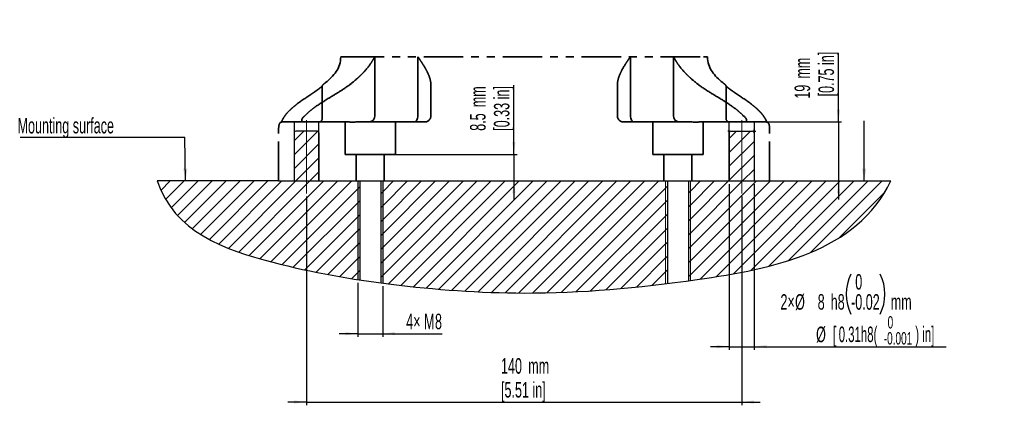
# Model space of a CAD drawing. Header units: millimetres. Extents: x 118 to 287, y 47 to 290.
# Tile 1 of 2: x 118 to 277, y 47 to 112. Entities that reach past the tile are written whole.
import ezdxf

# ---------------------------------------------------------------- set-up
doc = ezdxf.new("R2010")
doc.units = ezdxf.units.MM
doc.linetypes.add('CENTERX2', pattern=[20.32, 12.7, -2.54, 2.54, -2.54])
doc.linetypes.add('PHANTOM', pattern=[12.7, 6.35, -1.27, 1.27, -1.27, 1.27, -1.27])
for name, color, linetype in [('中心线层', 1, 'CENTERX2'), ('剖面线层', 2, 'Continuous'), ('双点虚线', 7, 'PHANTOM'), ('文字层', 6, 'Continuous'), ('标注层', 3, 'Continuous')]:
    doc.layers.add(name, color=color, linetype=linetype)
doc.layers.add('实线', color=7, linetype='Continuous', lineweight=25)
doc.layers.add('虚线层', color=6, linetype='PHANTOM', lineweight=25)
doc.styles.add('SLDTEXTSTYLE0', font='TXT', dxfattribs={"width": 0.605})
doc.styles.add('SLDTEXTSTYLE1', font='TXT', dxfattribs={"width": 0.363})
doc.styles.add('SLDTEXTSTYLE2', font='TXT', dxfattribs={"width": 0.548125})
doc.dimstyles.new('SLDDIMSTYLE0', dxfattribs={"dimtxt": 2.5, "dimasz": 2, "dimexe": 0, "dimexo": 0.0625, "dimtad": 2, "dimlfac": 2, "dimrnd": 1e-09, "dimzin": 12, "dimdsep": 46, "dimtxsty": 'SLDTEXTSTYLE1', "dimsah": 1, "dimcen": 0.09, "dimadec": 0, "dimazin": 3, "dimtfac": 1, "dimtmove": 0, "dimatfit": 0, "dimfxl": 0, "dimfrac": 2, "dimtolj": 1, "dimtzin": 12, "dimarcsym": 0})
doc.dimstyles.new('SLDDIMSTYLE1', dxfattribs={"dimtxt": 2.5, "dimasz": 2, "dimexe": 0, "dimexo": 0.0625, "dimtad": 2, "dimlfac": 2, "dimrnd": 1e-09, "dimzin": 12, "dimdsep": 46, "dimtxsty": 'SLDTEXTSTYLE1', "dimsah": 1, "dimcen": 0.09, "dimadec": 0, "dimazin": 3, "dimtol": 1, "dimtm": 0.022, "dimtfac": 1, "dimtmove": 0, "dimatfit": 0, "dimfxl": 0, "dimfrac": 2, "dimtolj": 1, "dimarcsym": 0})
doc.dimstyles.new('SLDDIMSTYLE2', dxfattribs={"dimtxt": 0.18, "dimasz": 2, "dimexe": 0, "dimexo": 0.0625, "dimgap": 0, "dimtad": 0, "dimtih": 1, "dimtoh": 1, "dimdec": 0, "dimrnd": 1e-09, "dimzin": 0, "dimdsep": 46, "dimtxsty": 'Standard', "dimsah": 1, "dimcen": 0.09, "dimadec": 0, "dimazin": 0, "dimtfac": 2, "dimtdec": 0, "dimtofl": 0, "dimtmove": 0, "dimatfit": 3, "dimfxl": 0, "dimfrac": 2, "dimtolj": 1, "dimtzin": 0, "dimarcsym": 0})

# ---------------------------------------------------------------- blocks, each defined once
blk = doc.blocks.new('SW_NOTE_1')
at = {"layer": '实线', "color": 0, "char_height": 2, "attachment_point": 1, "style": 'SLDTEXTSTYLE0'}
for s, insert in [('0', (0.62, 2.58)), ('-0.001', (0, 0))]:
    blk.add_mtext(s, dxfattribs=dict(at, insert=insert))
blk = doc.blocks.new('_D')
at = {"layer": '标注层'}
for p, q in [((197.87, 90.72), (197.87, 101.87)), ((173.01, 90.72), (198.37, 90.72)), ((197.87, 90.72), (197.87, 86.47)), ((197.87, 86.47), (197.87, 83.47))]:
    blk.add_line(p, q, dxfattribs=at)
for points in [[(197.87, 90.72), (198.12, 92.72), (197.62, 92.72)], [(197.87, 86.47), (197.62, 84.47), (198.12, 84.47)]]:
    blk.add_solid(points, dxfattribs=at)
at = {"layer": '标注层', "char_height": 2.5, "attachment_point": 1, "rotation": 90, "style": 'SLDTEXTSTYLE0'}
for s, insert in [('[0.33 in]', (194.65, 94.54)), ('mm', (190.81, 98.34)), ('8.5', (190.81, 94.54))]:
    blk.add_mtext(s, dxfattribs=dict(at, insert=insert))
blk = doc.blocks.new('_D_1')
at = {"layer": '标注层'}
for p, q in [((232.51, 85.97), (232.51, 59.3)), ((236.51, 85.97), (236.51, 59.3)), ((232.51, 59.8), (229.51, 59.8)), ((232.51, 59.8), (236.51, 59.8)), ((236.51, 59.8), (267.42, 59.8))]:
    blk.add_line(p, q, dxfattribs=at)
for centre, start, end in [((258.55, 68.26), 153.4349, 206.5651), ((250.33, 68.26), 333.4349, 26.5651)]:
    blk.add_arc(centre, 7.22, start, end, dxfattribs=at)
for points in [[(232.51, 59.8), (230.51, 60.05), (230.51, 59.55)], [(236.51, 59.8), (238.51, 59.55), (238.51, 60.05)]]:
    blk.add_solid(points, dxfattribs=at)
at = {"layer": '标注层', "char_height": 2.5, "attachment_point": 1}
for s, insert, style in [('0', (252.78, 71.48), 'SLDTEXTSTYLE0'), ('2×', (240.75, 68.26), 'SLDTEXTSTYLE0'), ('%%c', (243.1, 68.25), 'SLDTEXTSTYLE0'), ('8', (246.74, 68.26), 'SLDTEXTSTYLE0'), ('h8', (248.83, 68.26), 'SLDTEXTSTYLE0'), ('0.02', (252.78, 68.25), 'SLDTEXTSTYLE0'), ('-', (252.09, 68.25), 'SLDTEXTSTYLE0'), ('mm', (258.49, 68.26), 'SLDTEXTSTYLE0'), ('%%c', (246.48, 63.02), 'SLDTEXTSTYLE0'), ('[', (249.18, 63.03), 'SLDTEXTSTYLE0'), ('0.31h8(            ) in]', (250.12, 63.03), 'SLDTEXTSTYLE2')]:
    blk.add_mtext(s, dxfattribs=dict(at, insert=insert, style=style))
blk = doc.blocks.new('_D_2')
at = {"layer": '标注层'}
for p, q in [((250.08, 95.97), (250.08, 107.04)), ((237.01, 95.97), (250.58, 95.97)), ((250.08, 95.97), (250.08, 86.47)), ((250.08, 86.47), (250.08, 83.47))]:
    blk.add_line(p, q, dxfattribs=at)
for points in [[(250.08, 95.97), (250.33, 97.97), (249.83, 97.97)], [(250.08, 86.47), (249.83, 84.47), (250.33, 84.47)]]:
    blk.add_solid(points, dxfattribs=at)
at = {"layer": '标注层', "char_height": 2.5, "attachment_point": 1, "rotation": 90, "style": 'SLDTEXTSTYLE0'}
for s, insert in [('[0.75 in]', (246.86, 100.07)), ('mm', (243.02, 102.93)), ('19', (243.02, 99.71))]:
    blk.add_mtext(s, dxfattribs=dict(at, insert=insert))
blk = doc.blocks.new('_D_3')
at = {"layer": '标注层'}
for p, q in [((172.76, 70.1), (172.76, 61.39)), ((176.76, 69.53), (176.76, 61.39)), ((172.76, 61.89), (169.76, 61.89)), ((172.76, 61.89), (176.76, 61.89)), ((176.76, 61.89), (186.32, 61.89))]:
    blk.add_line(p, q, dxfattribs=at)
for points in [[(172.76, 61.89), (170.76, 62.14), (170.76, 61.64)], [(176.76, 61.89), (178.76, 61.64), (178.76, 62.14)]]:
    blk.add_solid(points, dxfattribs=at)
at = {"layer": '标注层', "char_height": 2.5, "attachment_point": 1, "style": 'SLDTEXTSTYLE0'}
for s, insert in [('4× M', (180.54, 65.11)), ('8', (185.17, 65.11))]:
    blk.add_mtext(s, dxfattribs=dict(at, insert=insert))
blk = doc.blocks.new('_D_4')
at = {"layer": '标注层'}
for p, q in [((164.51, 83.97), (164.51, 50.39)), ((234.51, 83.97), (234.51, 50.39)), ((164.51, 50.89), (161.51, 50.89)), ((164.51, 50.89), (234.51, 50.89)), ((234.51, 50.89), (237.51, 50.89))]:
    blk.add_line(p, q, dxfattribs=at)
for points in [[(164.51, 50.89), (162.51, 51.14), (162.51, 50.64)], [(234.51, 50.89), (236.51, 50.64), (236.51, 51.14)]]:
    blk.add_solid(points, dxfattribs=at)
at = {"layer": '标注层', "char_height": 2.5, "attachment_point": 1, "style": 'SLDTEXTSTYLE0'}
for s, insert in [('140', (195.79, 57.95)), ('mm', (200.17, 57.95)), ('[5.51 in]', (195.79, 54.11))]:
    blk.add_mtext(s, dxfattribs=dict(at, insert=insert))
blk = doc.blocks.new('SW_NOTE_2')
at = {"layer": '文字层', "color": 0}
blk.add_line((-26.49, 0), (0, 0), dxfattribs=at)
at = {"layer": '文字层', "color": 0, "insert": (-26.92, 3.12), "char_height": 2.5, "attachment_point": 1, "style": 'SLDTEXTSTYLE0'}
blk.add_mtext('Mounting surface', dxfattribs=at)

msp = doc.modelspace()

# ---------------------------------------------------------------- hatches: boundary and pattern name
at = {"layer": '剖面线层'}
h = msp.add_hatch(dxfattribs=at)
h.set_pattern_fill('ANSI31', color=256, scale=0.5, style=0)
edge = h.paths.add_edge_path(flags=0)
edge.add_arc((162.762214, 94.237891), 0.25, 90, 180)
edge.add_line((162.512214, 94.237891), (162.512214, 86.465909))
edge.add_line((162.512214, 86.465909), (166.512214, 86.465909))
edge.add_line((166.512214, 86.465909), (166.512214, 94.237891))
edge.add_arc((166.262214, 94.237891), 0.25, 0, 90)
edge.add_line((166.262214, 94.487891), (162.762214, 94.487891))
h = msp.add_hatch(dxfattribs=at)
h.set_pattern_fill('ANSI31', color=256, scale=0.5, style=0)
edge = h.paths.add_edge_path(flags=0)
edge.add_arc((232.762214, 94.237891), 0.25, 90, 180)
edge.add_line((232.512214, 94.237891), (232.512214, 86.465909))
edge.add_line((232.512214, 86.465909), (236.512214, 86.465909))
edge.add_line((236.512214, 86.465909), (236.512214, 94.237891))
edge.add_arc((236.262214, 94.237891), 0.25, 0, 90)
edge.add_line((236.262214, 94.487891), (232.762214, 94.487891))
h = msp.add_hatch(dxfattribs=at)
h.set_pattern_fill('ANSI31', color=256, scale=0.5, style=0)
edge = h.paths.add_edge_path(flags=0)
edge.add_line((160.012214, 86.465909), (140.495094, 86.465909))
edge.add_spline(control_points=[(140.495094, 86.465909), (143.200823, 78.285274), (156.043444, 73.70093), (168.219885, 71.297568), (172.763479, 70.596441)], knot_values=[0, 0, 0, 0, 0.1836836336, 0.2920632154, 0.2920632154, 0.2920632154, 0.2920632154], weights=[1, 1, 1, 1, 1], degree=3, periodic=0)
edge.add_line((172.763479, 70.596441), (172.763479, 86.465909))
edge.add_line((172.763479, 86.465909), (166.512214, 86.465909))
edge.add_line((166.512214, 86.465909), (162.512214, 86.465909))
edge.add_line((162.512214, 86.465909), (160.012214, 86.465909))
h = msp.add_hatch(dxfattribs=at)
h.set_pattern_fill('ANSI31', color=256, scale=0.5, style=0)
edge = h.paths.add_edge_path(flags=0)
edge.add_line((172.763479, 86.465909), (172.763479, 70.596441))
edge.add_spline(control_points=[(172.763479, 70.596441), (172.863467, 70.581012), (172.963466, 70.565675), (173.063479, 70.550429)], knot_values=[0.2920632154, 0.2920632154, 0.2920632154, 0.2920632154, 0.2944482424, 0.2944482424, 0.2944482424, 0.2944482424], weights=[1, 1, 1, 1], degree=3, periodic=0)
edge.add_line((173.063479, 70.550429), (173.063479, 86.465909))
edge.add_line((173.063479, 86.465909), (172.763479, 86.465909))
h = msp.add_hatch(dxfattribs=at)
h.set_pattern_fill('ANSI31', color=256, scale=0.5, style=0)
edge = h.paths.add_edge_path(flags=0)
edge.add_line((176.463479, 86.465909), (176.463479, 70.066502))
edge.add_spline(control_points=[(176.463479, 70.066502), (176.563452, 70.053236), (176.663451, 70.040048), (176.763479, 70.026936)], knot_values=[0.3214198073, 0.3214198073, 0.3214198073, 0.3214198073, 0.3237928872, 0.3237928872, 0.3237928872, 0.3237928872], weights=[1, 1, 1, 1], degree=3, periodic=0)
edge.add_line((176.763479, 70.026936), (176.763479, 86.465909))
edge.add_line((176.763479, 86.465909), (176.463479, 86.465909))
h = msp.add_hatch(dxfattribs=at)
h.set_pattern_fill('ANSI31', color=256, scale=0.5, style=0)
edge = h.paths.add_edge_path(flags=0)
edge.add_line((176.763479, 86.465909), (176.763479, 70.026936))
edge.add_spline(control_points=[(176.763479, 70.026936), (177.210541, 69.968331), (184.714189, 69.011411), (200.140022, 67.890876), (214.545356, 68.978558), (222.260949, 69.933409)], knot_values=[0.3237928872, 0.3237928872, 0.3237928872, 0.3237928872, 0.3343990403, 0.5015845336, 0.6802450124, 0.6802450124, 0.6802450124, 0.6802450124], weights=[1, 1, 1, 1, 1, 1], degree=3, periodic=0)
edge.add_line((222.260949, 69.933409), (222.260949, 86.465909))
edge.add_line((222.260949, 86.465909), (176.763479, 86.465909))
h = msp.add_hatch(dxfattribs=at)
h.set_pattern_fill('ANSI31', color=256, scale=0.5, style=0)
edge = h.paths.add_edge_path(flags=0)
edge.add_line((222.260949, 86.465909), (222.260949, 69.933409))
edge.add_spline(control_points=[(222.260949, 69.933409), (222.360903, 69.945779), (222.460903, 69.958215), (222.560949, 69.970716)], knot_values=[0.6802450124, 0.6802450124, 0.6802450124, 0.6802450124, 0.6825595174, 0.6825595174, 0.6825595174, 0.6825595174], weights=[1, 1, 1, 1], degree=3, periodic=0)
edge.add_line((222.560949, 69.970716), (222.560949, 86.465909))
edge.add_line((222.560949, 86.465909), (222.260949, 86.465909))
h = msp.add_hatch(dxfattribs=at)
h.set_pattern_fill('ANSI31', color=256, scale=0.5, style=0)
edge = h.paths.add_edge_path(flags=0)
edge.add_line((225.960949, 86.465909), (225.960949, 70.417535))
edge.add_spline(control_points=[(225.960949, 70.417535), (226.060893, 70.431286), (226.160893, 70.445096), (226.260949, 70.458965)], knot_values=[0.7086305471, 0.7086305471, 0.7086305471, 0.7086305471, 0.7109158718, 0.7109158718, 0.7109158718, 0.7109158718], weights=[1, 1, 1, 1], degree=3, periodic=0)
edge.add_line((226.260949, 70.458965), (226.260949, 86.465909))
edge.add_line((226.260949, 86.465909), (225.960949, 86.465909))
h = msp.add_hatch(dxfattribs=at)
h.set_pattern_fill('ANSI31', color=256, scale=0.5, style=0)
edge = h.paths.add_edge_path(flags=0)
edge.add_line((226.260949, 86.465909), (226.260949, 70.458965))
edge.add_spline(control_points=[(226.260949, 70.458965), (226.621438, 70.508934), (239.304016, 72.290223), (252.945431, 74.993491), (258.529335, 86.465909)], knot_values=[0.7109158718, 0.7109158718, 0.7109158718, 0.7109158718, 0.7191495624, 1, 1, 1, 1], weights=[1, 1, 1, 1, 1], degree=3, periodic=0)
edge.add_line((258.529335, 86.465909), (239.012214, 86.465909))
edge.add_line((239.012214, 86.465909), (236.512214, 86.465909))
edge.add_line((236.512214, 86.465909), (232.512214, 86.465909))
edge.add_line((232.512214, 86.465909), (226.260949, 86.465909))

# ---------------------------------------------------------------- linework, layer by layer
at = {"color": 179, "linetype": 'CENTERX2', "lineweight": 35}
for p, q in [((175.474938, 106.465918), (170.01221, 106.465918)), ((175.474938, 106.465918), (175.474938, 96.965918)), ((182.410761, 96.965918), (182.410761, 106.465918)), ((216.613659, 106.465918), (216.613659, 96.965918)), ((223.549482, 96.965918), (223.549482, 106.465918)), ((164.04268, 95.965918), (171.225493, 95.965918)), ((172.792382, 95.965918), (183.51221, 95.965918)), ((215.51221, 95.965918), (226.232038, 95.965918)), ((227.798927, 95.965918), (234.98174, 95.965918))]:
    msp.add_line(p, q, dxfattribs=at)
at = {"color": 179, "linetype": 'Continuous', "lineweight": 35}
for p, q in [((182.366633, 96.583234), (182.399622, 96.770827)), ((182.399622, 96.770827), (182.410761, 96.965918)), ((216.613659, 96.965918), (216.624798, 96.770827)), ((216.624798, 96.770827), (216.657787, 96.583234)), ((181.831051, 95.965918), (181.944146, 95.985133)), ((181.944146, 95.985133), (182.052896, 96.042038)), ((182.052896, 96.042038), (182.15312, 96.134448)), ((182.15312, 96.134448), (182.240968, 96.258811)), ((182.240968, 96.258811), (182.313062, 96.410348)), ((182.313062, 96.410348), (182.366633, 96.583234)), ((216.657787, 96.583234), (216.711358, 96.410348)), ((216.711358, 96.410348), (216.783452, 96.258811)), ((216.783452, 96.258811), (216.8713, 96.134448)), ((216.8713, 96.134448), (216.971524, 96.042038)), ((216.971524, 96.042038), (217.080274, 95.985133)), ((217.080274, 95.985133), (217.193369, 95.965918))]:
    msp.add_line(p, q, dxfattribs=at)
for centre, start, end in [((174.557006, 96.881902), 276.42257249, 5.22956365), ((224.467414, 96.881902), 174.77043635, 263.57742751)]:
    msp.add_arc(centre, 0.921769, start, end, dxfattribs=at)
at = {"color": 179, "linetype": 'CENTERX2', "lineweight": 35}
for points, knots in [([(171.400824, 101.911758), (171.836218, 102.25853), (172.259254, 102.60363), (172.860823, 103.138707), (173.055991, 103.319807), (173.434284, 103.689491), (173.618148, 103.878878), (174.144939, 104.454876), (174.458976, 104.844408), (174.878404, 105.441903), (175.009584, 105.643232), (175.193641, 105.94891), (175.252873, 106.051417), (175.338549, 106.206151), (175.366579, 106.257892), (175.42158, 106.361708), (175.448879, 106.414439), (175.474938, 106.465918)], [0, 0, 0, 0, 0.25, 0.25, 0.375, 0.375, 0.5, 0.5, 0.75, 0.75, 0.875, 0.875, 0.9375, 0.9375, 0.96875, 0.96875, 1, 1, 1, 1]), ([(184.51221, 101.911758), (184.51221, 102.256989), (184.455849, 102.601438), (184.299401, 103.136889), (184.235256, 103.318345), (184.08469, 103.68926), (183.998308, 103.878397), (183.713917, 104.449258), (183.489608, 104.837968), (183.112108, 105.438149), (182.979012, 105.641536), (182.771582, 105.948809), (182.701122, 106.051634), (182.593579, 106.206521), (182.557421, 106.258259), (182.484507, 106.36196), (182.447397, 106.414428), (182.410761, 106.465918)], [0, 0, 0, 0, 0.25, 0.25, 0.375, 0.375, 0.5, 0.5, 0.75, 0.75, 0.875, 0.875, 0.9375, 0.9375, 0.96875, 0.96875, 1, 1, 1, 1]), ([(214.51221, 101.911758), (214.51221, 102.25853), (214.56905, 102.60363), (214.725631, 103.138707), (214.789728, 103.319807), (214.939852, 103.689491), (215.026291, 103.878878), (215.313423, 104.454876), (215.538705, 104.844408), (215.914753, 105.441903), (216.046544, 105.643232), (216.25291, 105.94891), (216.323149, 106.051417), (216.430583, 106.206151), (216.466741, 106.257892), (216.539735, 106.361708), (216.577031, 106.414439), (216.613659, 106.465918)], [0, 0, 0, 0, 0.25, 0.25, 0.375, 0.375, 0.5, 0.5, 0.75, 0.75, 0.875, 0.875, 0.9375, 0.9375, 0.96875, 0.96875, 1, 1, 1, 1]), ([(227.623596, 101.911758), (227.190137, 102.256989), (226.767753, 102.601438), (226.16558, 103.136889), (225.969955, 103.318345), (225.590342, 103.68926), (225.406791, 103.878397), (224.88446, 104.449258), (224.570284, 104.837968), (224.148494, 105.438149), (224.015878, 105.641536), (223.830829, 105.948809), (223.771421, 106.051634), (223.685668, 106.206521), (223.657644, 106.258259), (223.602708, 106.36196), (223.575547, 106.414428), (223.549482, 106.465918)], [0, 0, 0, 0, 0.25, 0.25, 0.375, 0.375, 0.5, 0.5, 0.75, 0.75, 0.875, 0.875, 0.9375, 0.9375, 0.96875, 0.96875, 1, 1, 1, 1]), ([(171.400824, 101.911758), (170.811724, 101.485219), (170.202617, 101.090177), (168.968852, 100.324568), (168.344277, 99.953875), (167.108252, 99.191825), (166.497271, 98.800277), (165.617047, 98.166496), (165.328738, 97.948581), (164.773063, 97.485424), (164.505846, 97.239988), (164.260571, 96.965918)], [0, 0, 0, 0, 0.25, 0.25, 0.5, 0.5, 0.75, 0.75, 0.875, 0.875, 1, 1, 1, 1]), ([(184.51221, 96.965918), (184.51221, 97.237872), (184.51221, 97.484221), (184.51221, 97.95085), (184.51221, 98.169768), (184.51221, 98.805197), (184.51221, 99.196015), (184.51221, 99.956919), (184.51221, 100.327249), (184.51221, 101.091889), (184.51221, 101.486338), (184.51221, 101.911758)], [0, 0, 0, 0, 0.125, 0.125, 0.25, 0.25, 0.5, 0.5, 0.75, 0.75, 1, 1, 1, 1]), ([(214.51221, 101.911758), (214.51221, 101.485219), (214.51221, 101.090177), (214.51221, 100.324568), (214.51221, 99.953875), (214.51221, 99.191825), (214.51221, 98.800277), (214.51221, 98.166496), (214.51221, 97.948581), (214.51221, 97.485424), (214.51221, 97.239988), (214.51221, 96.965918)], [0, 0, 0, 0, 0.25, 0.25, 0.5, 0.5, 0.75, 0.75, 0.875, 0.875, 1, 1, 1, 1]), ([(234.763849, 96.965918), (234.520468, 97.237872), (234.252845, 97.484221), (233.692914, 97.95085), (233.403028, 98.169768), (232.519912, 98.805197), (231.909521, 99.196015), (230.675056, 99.956919), (230.051145, 100.327249), (228.819146, 101.091889), (228.211151, 101.486338), (227.623596, 101.911758)], [0, 0, 0, 0, 0.125, 0.125, 0.25, 0.25, 0.5, 0.5, 0.75, 0.75, 1, 1, 1, 1]), ([(164.260571, 96.965918), (164.199133, 96.92015), (164.13989, 96.872343), (164.027447, 96.77113), (163.973694, 96.717154), (163.877863, 96.603706), (163.836293, 96.545018), (163.771349, 96.422698), (163.749837, 96.361899), (163.732523, 96.246586), (163.737216, 96.194865), (163.76586, 96.107996), (163.789911, 96.072224), (163.848352, 96.017386), (163.883429, 95.997512), (163.958912, 95.971927), (163.999582, 95.965918), (164.04268, 95.965918)], [0, 0, 0, 0, 0.125, 0.125, 0.25, 0.25, 0.375, 0.375, 0.5, 0.5, 0.625, 0.625, 0.75, 0.75, 0.875, 0.875, 1, 1, 1, 1])]:
    msp.add_open_spline(points, degree=3, knots=knots, dxfattribs=at)
at = {"color": 179, "linetype": 'Continuous', "lineweight": 35}
for points, knots in [([(183.51221, 95.965918), (183.575788, 95.965918), (183.639866, 95.971907), (183.769367, 95.997298), (183.835564, 96.017016), (183.965521, 96.071781), (184.030143, 96.107174), (184.153158, 96.194633), (184.210474, 96.246024), (184.286315, 96.331712), (184.309994, 96.361861), (184.352091, 96.42191), (184.370814, 96.452113), (184.421003, 96.542971), (184.446083, 96.603426), (184.482388, 96.716372), (184.494268, 96.770455), (184.509137, 96.872212), (184.51221, 96.920128), (184.51221, 96.965918)], [0, 0, 0, 0, 0.125, 0.125, 0.25, 0.25, 0.375, 0.375, 0.5, 0.5, 0.5625, 0.5625, 0.625, 0.625, 0.75, 0.75, 0.875, 0.875, 1, 1, 1, 1]), ([(214.51221, 96.965918), (214.51221, 96.92015), (214.515285, 96.872343), (214.530032, 96.77113), (214.541816, 96.717154), (214.578212, 96.603706), (214.602421, 96.545018), (214.669722, 96.422698), (214.711538, 96.361899), (214.8133, 96.246586), (214.871054, 96.194865), (214.993004, 96.107996), (215.058038, 96.072224), (215.187791, 96.017386), (215.254173, 95.997512), (215.384245, 95.971927), (215.448516, 95.965918), (215.51221, 95.965918)], [0, 0, 0, 0, 0.125, 0.125, 0.25, 0.25, 0.375, 0.375, 0.5, 0.5, 0.625, 0.625, 0.75, 0.75, 0.875, 0.875, 1, 1, 1, 1]), ([(234.98174, 95.965918), (235.024759, 95.965918), (235.065308, 95.971907), (235.140501, 95.997298), (235.175537, 96.017016), (235.234173, 96.071781), (235.25819, 96.107174), (235.287226, 96.194633), (235.291827, 96.246024), (235.279191, 96.331712), (235.271631, 96.361861), (235.25072, 96.42191), (235.237368, 96.452113), (235.189379, 96.542971), (235.146742, 96.603426), (235.051437, 96.716372), (234.997689, 96.770455), (234.884708, 96.872212), (234.825317, 96.920128), (234.763849, 96.965918)], [0, 0, 0, 0, 0.125, 0.125, 0.25, 0.25, 0.375, 0.375, 0.5, 0.5, 0.5625, 0.5625, 0.625, 0.625, 0.75, 0.75, 0.875, 0.875, 1, 1, 1, 1]), ([(171.225493, 95.965918), (171.31717, 95.965918), (171.419411, 95.959898), (171.644656, 95.950064), (171.76843, 95.946264), (172.033851, 95.946313), (172.174539, 95.950112), (172.471549, 95.959912), (172.627869, 95.965918), (172.792382, 95.965918)], [0, 0, 0, 0, 0.25, 0.25, 0.5, 0.5, 0.75, 0.75, 1, 1, 1, 1]), ([(226.232038, 95.965918), (226.396592, 95.965918), (226.553252, 95.959898), (226.851389, 95.950064), (226.993603, 95.946264), (227.258756, 95.946313), (227.380971, 95.950112), (227.605228, 95.959912), (227.707273, 95.965918), (227.798927, 95.965918)], [0, 0, 0, 0, 0.25, 0.25, 0.5, 0.5, 0.75, 0.75, 1, 1, 1, 1])]:
    msp.add_open_spline(points, degree=3, knots=knots, dxfattribs=at)
at = {"layer": '中心线层', "linetype": 'CENTERX2', "lineweight": 18}
for p, q in [((164.512214, 96.237891), (164.512214, 84.465909)), ((234.512214, 96.237891), (234.512214, 84.465909))]:
    msp.add_line(p, q, dxfattribs=at)
at = {"layer": '双点虚线', "color": 179, "lineweight": 35}
msp.add_line((178.813479, 95.965909), (170.867978, 95.965909), dxfattribs=at)
at = {"layer": '实线', "color": 179, "linetype": 'CENTERX2', "lineweight": 35}
for p, q in [((167.012214, 96.465909), (167.012214, 101.618415)), ((160.851015, 96.695098), (160.873659, 96.731746)), ((162.512214, 95.965909), (160.600936, 95.965909)), ((166.512214, 95.965909), (162.512214, 95.965909)), ((220.210949, 95.965909), (220.210949, 90.715909)), ((228.310949, 90.715909), (228.310949, 95.946279)), ((220.210949, 90.715909), (222.010949, 90.715909)), ((226.510949, 90.715909), (222.010949, 90.715909)), ((222.010949, 86.465909), (222.010949, 90.715909)), ((226.510949, 90.715909), (228.310949, 90.715909)), ((226.510949, 90.715909), (226.510949, 86.465909))]:
    msp.add_line(p, q, dxfattribs=at)
at = {"layer": '实线', "color": 6, "linetype": 'CENTERX2', "lineweight": 25}
for p, q in [((167.012214, 96.465909), (167.012214, 101.618415)), ((160.600936, 95.965909), (162.512214, 95.965909)), ((220.210949, 90.715909), (222.010949, 90.715909)), ((226.510949, 90.715909), (228.310949, 90.715909))]:
    msp.add_line(p, q, dxfattribs=at)
at = {"layer": '实线', "color": 7, "linetype": 'CENTERX2', "lineweight": 25}
for p, q in [((162.512214, 95.965909), (162.512214, 86.465909)), ((166.512214, 86.465909), (166.512214, 95.965909))]:
    msp.add_line(p, q, dxfattribs=at)
at = {"layer": '实线', "color": 179, "linetype": 'PHANTOM', "lineweight": 35}
for p, q in [((220.210949, 95.965909), (228.156451, 95.965909)), ((160.012214, 86.465909), (160.012214, 94.715909))]:
    msp.add_line(p, q, dxfattribs=at)
at = {"layer": '实线', "linetype": 'CENTERX2'}
for p, q in [((232.512214, 86.465909), (232.512214, 95.965909)), ((236.512214, 95.965909), (236.512214, 86.465909))]:
    msp.add_line(p, q, dxfattribs=at)
at = {"layer": '实线', "color": 7, "linetype": 'Continuous', "lineweight": 25}
for p, q in [((162.512214, 94.237891), (162.512214, 86.465909)), ((166.262214, 94.487891), (162.762214, 94.487891)), ((166.512214, 94.237891), (166.512214, 86.465909)), ((222.560949, 86.465909), (222.560949, 69.970716)), ((225.960949, 86.465909), (225.960949, 70.417535))]:
    msp.add_line(p, q, dxfattribs=at)
at = {"layer": '实线'}
for p, q in [((232.512214, 94.487891), (232.262214, 94.487891)), ((232.512214, 94.487891), (232.512214, 94.737891)), ((232.512214, 94.237891), (232.512214, 86.465909)), ((232.762214, 94.487891), (236.262214, 94.487891)), ((236.512214, 94.487891), (236.512214, 94.737891)), ((236.512214, 94.487891), (236.762214, 94.487891)), ((236.512214, 94.237891), (236.512214, 86.465909)), ((160.012214, 86.465909), (140.495094, 86.465909)), ((160.012214, 86.465909), (236.512214, 86.465909)), ((173.063479, 86.465909), (173.063479, 70.550429)), ((176.463479, 86.465909), (176.463479, 70.066502)), ((236.512214, 86.465909), (258.529335, 86.465909))]:
    msp.add_line(p, q, dxfattribs=at)
at = {"layer": '实线', "color": 4, "linetype": 'CENTERX2', "lineweight": 18}
msp.add_line((166.512214, 86.465909), (162.512214, 86.465909), dxfattribs=at)
at = {"layer": '实线', "color": 3, "linetype": 'Continuous', "lineweight": 18}
for p, q in [((222.260949, 86.465909), (222.260949, 69.933409)), ((226.260949, 86.465909), (226.260949, 70.458965)), ((239.012214, 86.465909), (258.529335, 86.465909))]:
    msp.add_line(p, q, dxfattribs=at)
at = {"layer": '实线', "color": 179, "linetype": 'CENTERX2', "lineweight": 35}
for centre, start, end in [((167.512214, 101.618415), 127.77715071, 180), ((160.600936, 95.465909), 90, 166.30465462), ((166.512214, 96.465909), 270, 0)]:
    msp.add_arc(centre, 0.5, start, end, dxfattribs=at)
at = {"layer": '实线', "color": 6, "linetype": 'CENTERX2', "lineweight": 25}
for centre, start, end in [((167.512214, 101.618415), 127.77715071, 180), ((160.600936, 95.465909), 90, 166.30465462), ((166.512214, 96.465909), 270, 0)]:
    msp.add_arc(centre, 0.5, start, end, dxfattribs=at)
at = {"layer": '实线', "color": 7, "linetype": 'Continuous', "lineweight": 25}
for centre, start, end in [((162.762214, 94.237891), 90, 180), ((166.262214, 94.237891), 0, 90)]:
    msp.add_arc(centre, 0.25, start, end, dxfattribs=at)
at = {"layer": '实线'}
for centre, start, end in [((232.762214, 94.237891), 90, 180), ((236.262214, 94.237891), 0, 90)]:
    msp.add_arc(centre, 0.25, start, end, dxfattribs=at)
at = {"layer": '实线', "color": 179, "linetype": 'CENTERX2', "lineweight": 35}
for points, knots in [([(167.205919, 102.013614), (167.328584, 102.108686), (168.723255, 103.215424), (170.012214, 104.584776), (170.012214, 106.465909)], [0.66447859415, 0.66447859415, 0.66447859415, 0.66447859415, 0.69382093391, 1, 1, 1, 1]), ([(167.037103, 101.740981), (167.023162, 101.728367), (166.985163, 101.693983), (166.904665, 101.626059), (166.817696, 101.554003), (166.711783, 101.468485), (166.585401, 101.368968), (166.420069, 101.242913), (166.272057, 101.133377), (166.148148, 101.043553), (166.020654, 100.952324), (165.855261, 100.836133), (165.649119, 100.694509), (165.472284, 100.575267), (165.364661, 100.503744), (165.328658, 100.479818)], [0, 0, 0, 0, 0.0419706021, 0.1144055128, 0.1878124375, 0.236155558, 0.3333852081, 0.432410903, 0.5332168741, 0.5838997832, 0.6348191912, 0.7371442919, 0.8411479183, 0.946859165, 1, 1, 1, 1]), ([(165.328658, 100.479818), (164.515384, 99.940582), (163.701695, 99.401897), (162.738932, 98.656777), (162.548921, 98.504398), (162.175907, 98.190383), (161.993119, 98.028466), (161.639888, 97.688331), (161.469478, 97.50999), (161.152841, 97.136048), (161.005929, 96.939883), (160.87458, 96.731175)], [0, 0, 0, 0, 0.5, 0.5, 0.625, 0.625, 0.75, 0.75, 0.875, 0.875, 1, 1, 1, 1]), ([(160.444949, 95.930426), (160.451325, 95.944331), (160.478361, 96.003287), (160.543775, 96.14303), (160.645845, 96.343057), (160.749619, 96.533659), (160.824212, 96.652423), (160.851015, 96.695098)], [0, 0, 0, 0, 0.0724863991, 0.3073517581, 0.5590880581, 0.8415696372, 1, 1, 1, 1])]:
    msp.add_open_spline(points, degree=3, knots=knots, dxfattribs=at)
for points, degree in [([(160.012214, 94.715909), (160.012214, 95.022426), (160.048603, 95.311195), (160.115152, 95.584288)], 3), ([(228.156451, 95.965909), (228.207889, 95.965909), (228.246321, 95.959909), (228.272092, 95.954999)], 3), ([(228.272092, 95.954999), (228.297863, 95.950088), (228.310949, 95.946279)], 2)]:
    msp.add_open_spline(points, degree=degree, dxfattribs=at)
at = {"layer": '实线', "color": 6, "linetype": 'CENTERX2', "lineweight": 25}
msp.add_open_spline([(160.012214, 94.715909), (160.012214, 95.022426), (160.048603, 95.311195), (160.115152, 95.584288)], degree=3, dxfattribs=at)
at = {"layer": '实线'}
msp.add_open_spline([(140.495094, 86.465909), (143.200823, 78.285274), (157.905037, 73.036409), (178.650817, 69.451855), (201.823657, 67.768577), (229.426007, 70.332734), (252.945431, 74.993491), (258.529335, 86.465909)], degree=3, knots=[0, 0, 0, 0, 0.1836836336, 0.3343990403, 0.5015845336, 0.7191495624, 1, 1, 1, 1], dxfattribs=at)
at = {"layer": '标注层'}
for p, q in [((172.763479, 86.465909), (172.763479, 70.596441)), ((176.763479, 86.465909), (176.763479, 70.026936))]:
    msp.add_line(p, q, dxfattribs=at)
at = {"layer": '虚线层', "linetype": 'CENTERX2'}
for p, q in [((170.662214, 106.465909), (170.012214, 106.465909)), ((229.012214, 106.465909), (228.362214, 106.465909)), ((232.012214, 96.465909), (232.012214, 101.618415)), ((238.423493, 95.965909), (236.512214, 95.965909)), ((172.513479, 90.715909), (170.713479, 90.715909)), ((178.813479, 90.715909), (177.013479, 90.715909))]:
    msp.add_line(p, q, dxfattribs=at)
at = {"layer": '虚线层', "color": 179, "linetype": 'CENTERX2', "lineweight": 35}
for p, q in [((170.012214, 106.465909), (170.662214, 106.465909)), ((229.012214, 106.465909), (228.362214, 106.465909)), ((232.012214, 96.465909), (232.012214, 101.618415)), ((238.173414, 96.695098), (238.15077, 96.731746)), ((170.713479, 90.715909), (170.713479, 95.946279)), ((178.813479, 95.965909), (178.813479, 90.715909)), ((232.512214, 95.965909), (236.512214, 95.965909)), ((236.512214, 95.965909), (238.423493, 95.965909)), ((172.513479, 90.715909), (170.713479, 90.715909)), ((172.513479, 90.715909), (172.513479, 86.465909)), ((172.513479, 90.715909), (177.013479, 90.715909)), ((177.013479, 86.465909), (177.013479, 90.715909)), ((178.813479, 90.715909), (177.013479, 90.715909))]:
    msp.add_line(p, q, dxfattribs=at)
at = {"layer": '虚线层', "color": 179, "lineweight": 35}
for p, q in [((170.662214, 106.465909), (228.362214, 106.465909)), ((239.012214, 86.465909), (239.012214, 94.715909))]:
    msp.add_line(p, q, dxfattribs=at)
at = {"layer": '虚线层', "linetype": 'CENTERX2'}
for centre, start, end in [((231.512214, 101.618415), 0, 52.22284929), ((232.512214, 96.465909), 180, 270), ((238.423493, 95.465909), 13.69534538, 90)]:
    msp.add_arc(centre, 0.5, start, end, dxfattribs=at)
at = {"layer": '虚线层', "color": 179, "linetype": 'CENTERX2', "lineweight": 35}
for centre, start, end in [((231.512214, 101.618415), 0, 52.22284929), ((232.512214, 96.465909), 180, 270), ((238.423493, 95.465909), 13.69534538, 90)]:
    msp.add_arc(centre, 0.5, start, end, dxfattribs=at)
for points, knots in [([(231.81851, 102.013614), (231.695845, 102.108686), (230.301174, 103.215424), (229.012214, 104.584776), (229.012214, 106.465909)], [0.66447859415, 0.66447859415, 0.66447859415, 0.66447859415, 0.69382093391, 1, 1, 1, 1]), ([(231.987326, 101.740981), (232.001267, 101.728367), (232.039266, 101.693983), (232.119764, 101.626059), (232.206733, 101.554003), (232.312646, 101.468485), (232.439028, 101.368968), (232.60436, 101.242913), (232.752372, 101.133377), (232.876281, 101.043553), (233.003775, 100.952324), (233.169168, 100.836133), (233.37531, 100.694509), (233.552145, 100.575267), (233.659768, 100.503744), (233.695771, 100.479818)], [0, 0, 0, 0, 0.0419706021, 0.1144055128, 0.1878124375, 0.236155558, 0.3333852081, 0.432410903, 0.5332168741, 0.5838997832, 0.6348191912, 0.7371442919, 0.8411479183, 0.946859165, 1, 1, 1, 1]), ([(233.695771, 100.479818), (234.509045, 99.940582), (235.322734, 99.401897), (236.285497, 98.656777), (236.475508, 98.504398), (236.848522, 98.190383), (237.03131, 98.028466), (237.384541, 97.688331), (237.554951, 97.50999), (237.871588, 97.136048), (238.0185, 96.939883), (238.149849, 96.731175)], [0, 0, 0, 0, 0.5, 0.5, 0.625, 0.625, 0.75, 0.75, 0.875, 0.875, 1, 1, 1, 1]), ([(238.57948, 95.930426), (238.573104, 95.944331), (238.546068, 96.003287), (238.480654, 96.14303), (238.378584, 96.343057), (238.27481, 96.533659), (238.200217, 96.652423), (238.173414, 96.695098)], [0, 0, 0, 0, 0.0724863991, 0.3073517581, 0.5590880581, 0.8415696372, 1, 1, 1, 1])]:
    msp.add_open_spline(points, degree=3, knots=knots, dxfattribs=at)
for points, degree in [([(170.752337, 95.954999), (170.726566, 95.950088), (170.713479, 95.946279)], 2), ([(170.867978, 95.965909), (170.81654, 95.965909), (170.778108, 95.959909), (170.752337, 95.954999)], 3), ([(239.012214, 94.715909), (239.012214, 95.022426), (238.975826, 95.311195), (238.909277, 95.584288)], 3)]:
    msp.add_open_spline(points, degree=degree, dxfattribs=at)
at = {"layer": '虚线层', "linetype": 'CENTERX2'}
msp.add_open_spline([(239.012214, 94.715909), (239.012214, 95.022426), (238.975826, 95.311195), (238.909277, 95.584288)], degree=3, dxfattribs=at)

# ---------------------------------------------------------------- block references
at = {"layer": '实线'}
msp.add_blockref('SW_NOTE_1', (257.365946, 62.143077), dxfattribs=at)
at = {"layer": '文字层'}
msp.add_blockref('SW_NOTE_2', (144.938388, 93.505698), dxfattribs=at)

# ---------------------------------------------------------------- dimensions: what is measured, and where the dimension line sits
at = {"layer": '标注层'}
for base, p1, p2, text, picture, middle in [((250.084329, 86.465909), (236.512214, 95.965909), (258.529335, 86.465909), ' <> mm\\P [0.75 in]', '_D_2', (250.084329, 103.08545)), ((197.868894, 86.465909), (172.513479, 90.715909), (160.012214, 86.465909), '<> mm\\P[0.33 in]', '_D', (197.868894, 98.20829))]:
    dim = msp.add_linear_dim(base=base, p1=p1, p2=p2, angle=90, text=text, dimstyle='SLDDIMSTYLE0', dxfattribs=at)
    dim.commit()
    dim.dimension.update_dxf_attribs({"geometry": picture, "text_midpoint": middle, "dimtype": 160})
for base, p1, p2, text, dimstyle, picture, middle in [((236.512214, 59.798542), (232.512214, 86.465909), (236.512214, 86.465909), '2×%%c<>h8 mm\\P         [%%c0.31h8(            ) in]', 'SLDDIMSTYLE1', '_D_1', (254.084761, 59.798542)), ((234.512214, 50.892246), (164.512214, 84.465909), (234.512214, 84.465909), '<> mm\\P[5.51 in]', 'SLDDIMSTYLE0', '_D_4', (199.512214, 50.892246)), ((176.763479, 61.89216), (172.763479, 70.596441), (176.763479, 70.026936), '4× M<>', 'SLDDIMSTYLE0', '_D_3', (183.427612, 61.89216))]:
    dim = msp.add_linear_dim(base=base, p1=p1, p2=p2, text=text, dimstyle=dimstyle, dxfattribs=at)
    dim.commit()
    dim.dimension.update_dxf_attribs({"geometry": picture, "text_midpoint": middle, "dimtype": 160})

# ---------------------------------------------------------------- leaders
at = {"layer": '文字层'}
msp.add_leader([(145.041512, 86.465909), (144.938388, 93.505698)], dimstyle='SLDDIMSTYLE2', dxfattribs=at)
at = {"layer": '标注层'}
msp.add_leader([(254.221177, 86.465909), (254.221177, 96.136304)], dimstyle='SLDDIMSTYLE2', dxfattribs=at)

doc.saveas('drawing.dxf')
